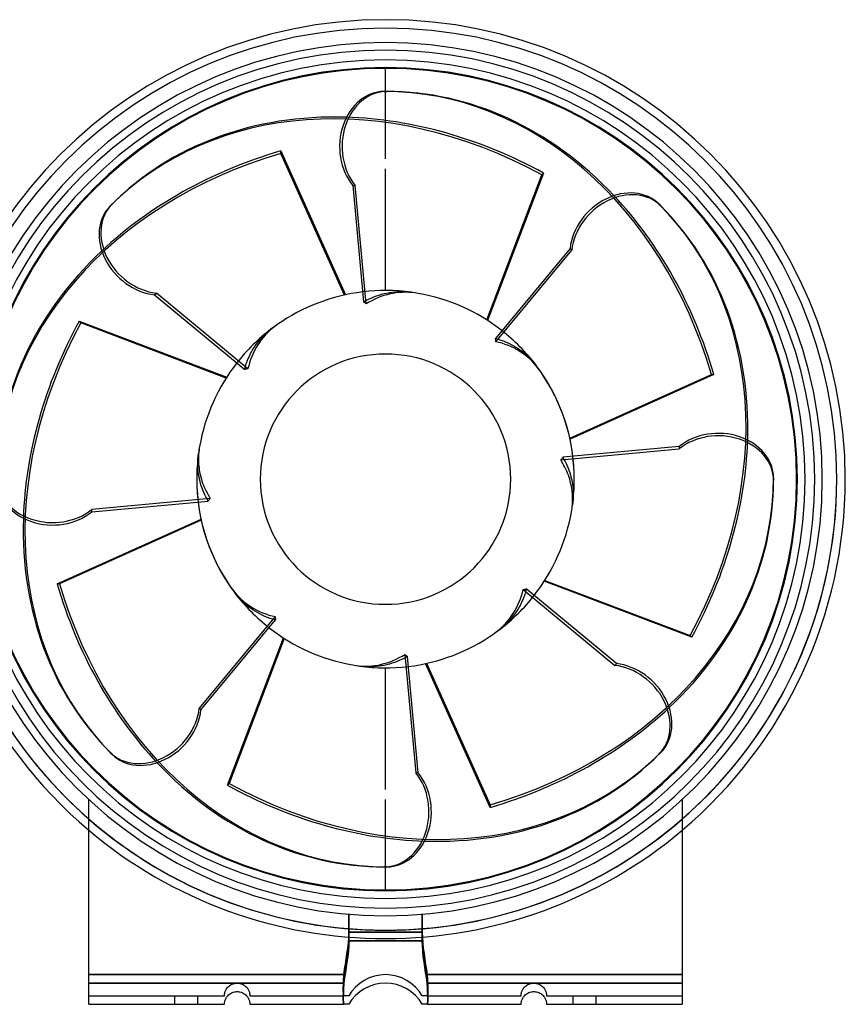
# Model space of a CAD drawing. Header units: millimetres. Extents: x -184 to 108, y -124 to 108.
# Tile 2 of 2: x -86 to 108, y -124 to 108. Entities that reach past the tile are written whole.
import ezdxf

# ---------------------------------------------------------------- set-up
doc = ezdxf.new("R2010")
doc.units = ezdxf.units.MM
doc.layers.add('HIDDEN', color=7, linetype='Continuous')
doc.layers.add('THICK', color=7, linetype='Continuous')

msp = doc.modelspace()

# ---------------------------------------------------------------- linework, layer by layer
at = {"layer": 'HIDDEN'}
for p, q in [((0, 75.65), (0, 91.56)), ((0, 75.66), (0, 91.56)), ((-24.73, 77.5), (-9.45, 43.54)), ((-24.73, 76.91), (-24.73, 77.5)), ((-9.69, 43.48), (-24.73, 76.91)), ((0, 44.55), (0, 73.25)), ((0, 44.55), (0, 73.25)), ((37.31, 72.29), (24.1, 37.47)), ((36.9, 71.87), (37.31, 72.29)), ((23.89, 37.6), (36.9, 71.87)), ((1.52, 44.16), (2.15, 44.23)), ((2.15, 44.23), (2.79, 44.28)), ((2.79, 44.28), (3.44, 44.3)), ((3.44, 44.3), (4.09, 44.3)), ((4.09, 44.3), (4.74, 44.27)), ((4.74, 44.27), (5.39, 44.22)), ((5.39, 44.22), (6.03, 44.14)), ((-5.16, 41.84), (-4.59, 42.16)), ((-4.59, 42.16), (-4, 42.47)), ((-4, 42.47), (-3.4, 42.76)), ((-3.4, 42.76), (-2.78, 43.02)), ((-2.78, 43.02), (-2.16, 43.27)), ((-2.16, 43.27), (-1.53, 43.48)), ((-1.53, 43.48), (-0.91, 43.67)), ((-0.91, 43.67), (-0.29, 43.83)), ((-0.29, 43.83), (0.31, 43.96)), ((0.31, 43.96), (0.91, 44.07)), ((0.91, 44.07), (1.52, 44.16)), ((-72.29, 37.31), (-37.47, 24.1)), ((-71.87, 36.9), (-72.29, 37.31)), ((-37.6, 23.89), (-71.87, 36.9)), ((-27.95, 34.66), (-27.45, 35.08)), ((-27.45, 35.08), (-26.95, 35.48)), ((-30.15, 32.3), (-29.76, 32.8)), ((-29.76, 32.8), (-29.33, 33.28)), ((-29.33, 33.28), (-28.89, 33.76)), ((-28.89, 33.76), (-28.43, 34.21)), ((-28.43, 34.21), (-27.95, 34.66)), ((25.93, 33.23), (26.57, 33.06)), ((26.57, 33.06), (27.2, 32.86)), ((27.2, 32.86), (27.83, 32.64)), ((27.83, 32.64), (28.46, 32.39)), ((-31.83, 29.66), (-31.52, 30.23)), ((-31.52, 30.23), (-31.2, 30.78)), ((-31.2, 30.78), (-30.87, 31.31)), ((-30.87, 31.31), (-30.52, 31.81)), ((-30.52, 31.81), (-30.15, 32.3)), ((28.46, 32.39), (29.07, 32.12)), ((29.07, 32.12), (29.66, 31.83)), ((29.66, 31.83), (30.23, 31.52)), ((30.23, 31.52), (30.78, 31.2)), ((30.78, 31.2), (31.31, 30.87)), ((31.31, 30.87), (31.81, 30.52)), ((31.81, 30.52), (32.3, 30.15)), ((-32.64, 27.83), (-32.39, 28.46)), ((-32.39, 28.46), (-32.12, 29.07)), ((-32.12, 29.07), (-31.83, 29.66)), ((32.3, 30.15), (32.8, 29.76)), ((32.8, 29.76), (33.28, 29.33)), ((33.28, 29.33), (33.76, 28.89)), ((33.76, 28.89), (34.21, 28.43)), ((34.21, 28.43), (34.66, 27.95)), ((34.66, 27.95), (35.08, 27.45)), ((-33.23, 25.93), (-33.06, 26.57)), ((-33.06, 26.57), (-32.86, 27.2)), ((-32.86, 27.2), (-32.64, 27.83)), ((35.08, 27.45), (35.48, 26.95)), ((43.48, 9.69), (76.91, 24.73)), ((77.5, 24.73), (43.54, 9.45)), ((76.91, 24.73), (77.5, 24.73)), ((-44.29, 4.19), (-44.26, 4.81)), ((-44.26, 4.81), (-44.21, 5.42)), ((-44.21, 5.42), (-44.14, 6.03)), ((41.84, 5.16), (42.11, 4.68)), ((42.11, 4.68), (42.38, 4.18)), ((-44.3, 3.57), (-44.29, 4.19)), ((-44.28, 2.95), (-44.3, 3.57)), ((-44.25, 2.33), (-44.28, 2.95)), ((-44.19, 1.73), (-44.25, 2.33)), ((42.38, 4.18), (42.63, 3.67)), ((42.63, 3.67), (42.87, 3.16)), ((42.87, 3.16), (43.09, 2.63)), ((43.09, 2.63), (43.29, 2.1)), ((-44.11, 1.14), (-44.19, 1.73)), ((-44.01, 0.57), (-44.11, 1.14)), ((-43.9, 0), (-44.01, 0.57)), ((43.29, 2.1), (43.47, 1.57)), ((43.47, 1.57), (43.63, 1.04)), ((43.63, 1.04), (43.77, 0.52)), ((43.77, 0.52), (43.9, 0)), ((43.9, 0), (44.01, -0.57)), ((-43.77, -0.52), (-43.9, 0)), ((-43.63, -1.04), (-43.77, -0.52)), ((-43.47, -1.57), (-43.63, -1.04)), ((-43.29, -2.1), (-43.47, -1.57)), ((-43.09, -2.63), (-43.29, -2.1)), ((44.01, -0.57), (44.11, -1.14)), ((44.11, -1.14), (44.19, -1.73)), ((44.19, -1.73), (44.25, -2.33)), ((-42.87, -3.16), (-43.09, -2.63)), ((-42.63, -3.67), (-42.87, -3.16)), ((-42.38, -4.18), (-42.63, -3.67)), ((-42.11, -4.68), (-42.38, -4.18)), ((44.25, -2.33), (44.28, -2.95)), ((44.29, -4.19), (44.26, -4.81)), ((44.28, -2.95), (44.3, -3.57)), ((44.3, -3.57), (44.29, -4.19)), ((-41.84, -5.16), (-42.11, -4.68)), ((44.21, -5.42), (44.14, -6.03)), ((44.26, -4.81), (44.21, -5.42)), ((-77.5, -24.73), (-43.54, -9.45)), ((-43.48, -9.69), (-76.91, -24.73)), ((-76.91, -24.73), (-77.5, -24.73)), ((72.29, -37.31), (37.47, -24.1)), ((37.6, -23.89), (71.87, -36.9)), ((-35.08, -27.45), (-35.48, -26.95)), ((-34.66, -27.95), (-35.08, -27.45)), ((32.64, -27.83), (32.39, -28.46)), ((32.86, -27.2), (32.64, -27.83)), ((33.06, -26.57), (32.86, -27.2)), ((33.23, -25.93), (33.06, -26.57)), ((-34.21, -28.43), (-34.66, -27.95)), ((-33.76, -28.89), (-34.21, -28.43)), ((-33.28, -29.33), (-33.76, -28.89)), ((-32.8, -29.76), (-33.28, -29.33)), ((-32.3, -30.15), (-32.8, -29.76)), ((-31.81, -30.52), (-32.3, -30.15)), ((31.83, -29.66), (31.52, -30.23)), ((32.12, -29.07), (31.83, -29.66)), ((32.39, -28.46), (32.12, -29.07)), ((-31.31, -30.87), (-31.81, -30.52)), ((-30.78, -31.2), (-31.31, -30.87)), ((-30.23, -31.52), (-30.78, -31.2)), ((-29.66, -31.83), (-30.23, -31.52)), ((-29.07, -32.12), (-29.66, -31.83)), ((-28.46, -32.39), (-29.07, -32.12)), ((-27.83, -32.64), (-28.46, -32.39)), ((30.15, -32.3), (29.76, -32.8)), ((30.52, -31.81), (30.15, -32.3)), ((30.87, -31.31), (30.52, -31.81)), ((31.2, -30.78), (30.87, -31.31)), ((31.52, -30.23), (31.2, -30.78)), ((-27.2, -32.86), (-27.83, -32.64)), ((-26.57, -33.06), (-27.2, -32.86)), ((-25.93, -33.23), (-26.57, -33.06)), ((27.95, -34.66), (27.45, -35.08)), ((28.43, -34.21), (27.95, -34.66)), ((28.89, -33.76), (28.43, -34.21)), ((29.33, -33.28), (28.89, -33.76)), ((29.76, -32.8), (29.33, -33.28)), ((27.45, -35.08), (26.95, -35.48)), ((71.87, -36.9), (72.29, -37.31)), ((-37.31, -72.29), (-24.1, -37.47)), ((-23.89, -37.6), (-36.9, -71.87)), ((5.16, -41.84), (4.59, -42.16)), ((-5.39, -44.22), (-6.03, -44.14)), ((-1.52, -44.16), (-2.15, -44.23)), ((-0.91, -44.07), (-1.52, -44.16)), ((-0.31, -43.96), (-0.91, -44.07)), ((0.29, -43.83), (-0.31, -43.96)), ((0.91, -43.67), (0.29, -43.83)), ((1.53, -43.48), (0.91, -43.67)), ((2.16, -43.27), (1.53, -43.48)), ((2.78, -43.02), (2.16, -43.27)), ((3.4, -42.76), (2.78, -43.02)), ((4, -42.47), (3.4, -42.76)), ((4.59, -42.16), (4, -42.47)), ((24.73, -77.5), (9.45, -43.54)), ((9.69, -43.48), (24.73, -76.91)), ((-4.74, -44.27), (-5.39, -44.22)), ((-4.09, -44.3), (-4.74, -44.27)), ((-3.44, -44.3), (-4.09, -44.3)), ((-2.79, -44.28), (-3.44, -44.3)), ((-2.15, -44.23), (-2.79, -44.28)), ((0, -73.25), (0, -44.55)), ((0, -73.25), (0, -44.55)), ((-36.9, -71.87), (-37.31, -72.29)), ((-70, -75.66), (-70, -75.66)), ((-70, -75.66), (-70, -75.66)), ((0, -91.56), (0, -75.65)), ((0, -91.56), (0, -75.66)), ((70, -75.66), (70, -75.66)), ((70, -75.66), (70, -75.66)), ((24.73, -76.91), (24.73, -77.5)), ((-8.66, -102.71), (-8.66, -109)), ((-8.66, -102.71), (-8.66, -107)), ((-8.66, -107), (-8.66, -102.71)), ((8.66, -102.71), (8.66, -107)), ((8.66, -107), (8.66, -102.71)), ((8.66, -109), (8.66, -102.71)), ((-8.69, -108.21), (-8.77, -109.47)), ((-8.77, -109.47), (-8.69, -108.21)), ((-8.66, -107), (-8.69, -108.21)), ((-8.69, -108.21), (-8.66, -107)), ((-8.66, -109), (-8.69, -110.21)), ((-8.66, -107), (0, -107)), ((0, -107), (-8.66, -107)), ((-8.66, -109), (0, -109)), ((8.66, -107), (0, -107)), ((0, -107), (8.66, -107)), ((0, -109), (8.66, -109)), ((8.66, -107), (8.69, -108.21)), ((8.69, -108.21), (8.66, -107)), ((8.69, -110.21), (8.66, -109)), ((8.69, -108.21), (8.77, -109.47)), ((8.77, -109.47), (8.69, -108.21)), ((-8.91, -110.76), (-9.09, -112.04)), ((-9.09, -112.04), (-8.91, -110.76)), ((-8.77, -109.47), (-8.91, -110.76)), ((-8.91, -110.76), (-8.77, -109.47)), ((-8.77, -111.47), (-8.91, -112.76)), ((-8.69, -110.21), (-8.77, -111.47)), ((8.77, -111.47), (8.69, -110.21)), ((8.77, -109.47), (8.91, -110.75)), ((8.91, -110.76), (8.77, -109.47)), ((8.91, -112.76), (8.77, -111.47)), ((8.91, -110.75), (9.09, -112.04)), ((9.09, -112.04), (8.91, -110.76)), ((-9.28, -113.29), (-9.46, -114.49)), ((-9.46, -114.49), (-9.28, -113.29)), ((-9.09, -112.04), (-9.28, -113.29)), ((-9.28, -113.29), (-9.09, -112.04)), ((-8.91, -112.76), (-9.09, -114.04)), ((9.09, -114.04), (8.91, -112.76)), ((9.09, -112.04), (9.28, -113.32)), ((9.28, -113.29), (9.09, -112.04)), ((9.46, -114.49), (9.28, -113.29)), ((9.28, -113.32), (9.47, -114.57)), ((-9.64, -115.72), (-9.8, -117)), ((-9.8, -117), (-9.64, -115.72)), ((-9.46, -114.49), (-9.64, -115.72)), ((-9.64, -115.72), (-9.46, -114.49)), ((-9.28, -115.29), (-9.46, -116.49)), ((-9.09, -114.04), (-9.28, -115.29)), ((9.28, -115.29), (9.09, -114.04)), ((9.46, -116.49), (9.28, -115.29)), ((9.64, -115.72), (9.46, -114.49)), ((9.47, -114.57), (9.65, -115.77)), ((9.8, -117), (9.64, -115.72)), ((9.65, -115.77), (9.8, -117)), ((-9.8, -117), (-70, -117)), ((-70, -117), (-9.8, -117)), ((-9.92, -118.54), (-9.93, -118.75)), ((-9.93, -118.76), (-9.92, -118.54)), ((-9.91, -118.33), (-9.92, -118.54)), ((-9.92, -118.54), (-9.91, -118.33)), ((-9.9, -118.11), (-9.91, -118.33)), ((-9.91, -118.33), (-9.9, -118.11)), ((-9.88, -117.89), (-9.9, -118.11)), ((-9.9, -118.11), (-9.88, -117.89)), ((-9.87, -117.67), (-9.88, -117.89)), ((-9.88, -117.89), (-9.87, -117.67)), ((-9.85, -117.45), (-9.87, -117.67)), ((-9.87, -117.67), (-9.85, -117.45)), ((-9.83, -117.22), (-9.85, -117.45)), ((-9.85, -117.45), (-9.83, -117.22)), ((-9.8, -117), (-9.83, -117.22)), ((-9.83, -117.22), (-9.8, -117)), ((-9.64, -117.72), (-9.8, -119)), ((-9.46, -116.49), (-9.64, -117.72)), ((9.64, -117.72), (9.46, -116.49)), ((9.8, -119), (9.64, -117.72)), ((9.8, -117), (9.83, -117.22)), ((9.8, -117), (70, -117)), ((70, -117), (9.8, -117)), ((9.83, -117.22), (9.8, -117)), ((9.83, -117.22), (9.85, -117.45)), ((9.85, -117.45), (9.83, -117.22)), ((9.85, -117.45), (9.87, -117.67)), ((9.87, -117.67), (9.85, -117.45)), ((9.87, -117.67), (9.88, -117.89)), ((9.88, -117.89), (9.87, -117.67)), ((9.88, -117.89), (9.9, -118.11)), ((9.9, -118.11), (9.88, -117.89)), ((9.9, -118.11), (9.91, -118.33)), ((9.91, -118.33), (9.9, -118.11)), ((9.91, -118.33), (9.92, -118.54)), ((9.92, -118.54), (9.91, -118.33)), ((9.92, -118.54), (9.93, -118.75)), ((9.93, -118.76), (9.92, -118.54)), ((-9.8, -119), (-70, -119)), ((-37.83, -121), (-37.77, -120.84)), ((-37.77, -120.84), (-37.69, -120.68)), ((-37.69, -120.68), (-37.6, -120.51)), ((-37.6, -120.51), (-37.49, -120.32)), ((-37.49, -120.32), (-37.35, -120.14)), ((-37.35, -120.14), (-37.2, -119.96)), ((-37.2, -119.96), (-37.03, -119.79)), ((-37.03, -119.79), (-36.84, -119.63)), ((-36.84, -119.63), (-36.64, -119.49)), ((-36.64, -119.49), (-36.41, -119.35)), ((-36.41, -119.35), (-36.17, -119.24)), ((-36.17, -119.24), (-35.92, -119.14)), ((-35.92, -119.14), (-35.66, -119.07)), ((-35.66, -119.07), (-35.39, -119.03)), ((-35.39, -119.03), (-35.13, -119)), ((-35.13, -119), (-34.87, -119)), ((-34.87, -119), (-34.61, -119.03)), ((-34.61, -119.03), (-34.34, -119.07)), ((-34.34, -119.07), (-34.08, -119.14)), ((-34.08, -119.14), (-33.83, -119.24)), ((-33.83, -119.24), (-33.59, -119.35)), ((-33.59, -119.35), (-33.36, -119.49)), ((-33.36, -119.49), (-33.16, -119.63)), ((-33.16, -119.63), (-32.97, -119.79)), ((-32.97, -119.79), (-32.8, -119.96)), ((-32.8, -119.96), (-32.65, -120.14)), ((-32.65, -120.14), (-32.51, -120.32)), ((-32.51, -120.32), (-32.4, -120.51)), ((-32.4, -120.51), (-32.31, -120.68)), ((-32.31, -120.68), (-32.23, -120.84)), ((-32.23, -120.84), (-32.17, -121)), ((-9.95, -119.56), (-9.96, -119.75)), ((-9.96, -119.76), (-9.95, -119.57)), ((-9.96, -119.75), (-9.96, -119.94)), ((-9.96, -119.94), (-9.96, -119.76)), ((-9.96, -119.94), (-9.96, -120.11)), ((-9.96, -120.12), (-9.96, -119.94)), ((-9.96, -120.11), (-9.96, -120.29)), ((-9.96, -120.29), (-9.96, -120.12)), ((-9.96, -120.29), (-9.96, -120.45)), ((-9.96, -120.46), (-9.96, -120.29)), ((-9.96, -120.45), (-9.96, -120.61)), ((-9.96, -120.62), (-9.96, -120.46)), ((-9.96, -120.61), (-9.96, -120.76)), ((-9.96, -120.77), (-9.96, -120.62)), ((-9.96, -120.76), (-9.96, -120.91)), ((-9.96, -120.91), (-9.96, -120.77)), ((-9.94, -119.17), (-9.95, -119.37)), ((-9.95, -119.37), (-9.94, -119.17)), ((-9.95, -119.37), (-9.95, -119.56)), ((-9.95, -119.57), (-9.95, -119.37)), ((-9.93, -118.75), (-9.94, -118.96)), ((-9.94, -118.97), (-9.93, -118.76)), ((-9.94, -118.96), (-9.94, -119.17)), ((-9.94, -119.17), (-9.94, -118.97)), ((-9.93, -120.75), (-9.94, -120.96)), ((-9.92, -120.54), (-9.93, -120.75)), ((-9.91, -120.33), (-9.92, -120.54)), ((-9.9, -120.11), (-9.91, -120.33)), ((-9.88, -119.89), (-9.9, -120.11)), ((-9.87, -119.67), (-9.88, -119.89)), ((-9.85, -119.45), (-9.87, -119.67)), ((-9.83, -119.22), (-9.85, -119.45)), ((-9.8, -119), (-9.83, -119.22)), ((9.83, -119.22), (9.8, -119)), ((70, -119), (9.8, -119)), ((9.85, -119.45), (9.83, -119.22)), ((9.87, -119.67), (9.85, -119.45)), ((9.88, -119.89), (9.87, -119.67)), ((9.9, -120.11), (9.88, -119.89)), ((9.91, -120.33), (9.9, -120.11)), ((9.92, -120.54), (9.91, -120.33)), ((9.93, -120.76), (9.92, -120.54)), ((9.93, -118.75), (9.94, -118.96)), ((9.94, -118.97), (9.93, -118.76)), ((9.94, -120.97), (9.93, -120.76)), ((9.94, -118.96), (9.94, -119.17)), ((9.94, -119.17), (9.94, -118.97)), ((9.94, -119.17), (9.95, -119.37)), ((9.95, -119.37), (9.94, -119.17)), ((9.95, -119.37), (9.95, -119.56)), ((9.95, -119.57), (9.95, -119.37)), ((9.95, -119.56), (9.96, -119.75)), ((9.96, -119.76), (9.95, -119.57)), ((9.96, -119.75), (9.96, -119.94)), ((9.96, -119.94), (9.96, -119.76)), ((9.96, -119.94), (9.96, -120.11)), ((9.96, -120.12), (9.96, -119.94)), ((9.96, -120.11), (9.96, -120.29)), ((9.96, -120.29), (9.96, -120.12)), ((9.96, -120.29), (9.96, -120.45)), ((9.96, -120.46), (9.96, -120.29)), ((9.96, -120.45), (9.96, -120.61)), ((9.96, -120.62), (9.96, -120.46)), ((9.96, -120.61), (9.96, -120.76)), ((9.96, -120.77), (9.96, -120.62)), ((9.96, -120.76), (9.96, -120.91)), ((9.96, -120.91), (9.96, -120.77)), ((32.17, -121), (32.23, -120.84)), ((32.23, -120.84), (32.31, -120.68)), ((32.31, -120.68), (32.4, -120.51)), ((32.4, -120.51), (32.51, -120.32)), ((32.51, -120.32), (32.65, -120.14)), ((32.65, -120.14), (32.8, -119.96)), ((32.8, -119.96), (32.97, -119.79)), ((32.97, -119.79), (33.16, -119.63)), ((33.16, -119.63), (33.36, -119.49)), ((33.36, -119.49), (33.59, -119.35)), ((33.59, -119.35), (33.83, -119.24)), ((33.83, -119.24), (34.08, -119.14)), ((34.08, -119.14), (34.34, -119.07)), ((34.34, -119.07), (34.61, -119.03)), ((34.61, -119.03), (34.87, -119)), ((34.87, -119), (35.13, -119)), ((35.13, -119), (35.39, -119.03)), ((35.39, -119.03), (35.65, -119.07)), ((35.65, -119.07), (35.91, -119.14)), ((35.91, -119.14), (36.16, -119.23)), ((36.16, -119.23), (36.4, -119.35)), ((36.4, -119.35), (36.63, -119.48)), ((36.63, -119.48), (36.83, -119.63)), ((36.83, -119.63), (37.02, -119.78)), ((37.02, -119.78), (37.19, -119.95)), ((37.19, -119.95), (37.34, -120.12)), ((37.34, -120.12), (37.48, -120.31)), ((37.48, -120.31), (37.6, -120.5)), ((37.6, -120.5), (37.69, -120.67)), ((37.69, -120.67), (37.77, -120.84)), ((37.77, -120.84), (37.83, -121)), ((-70, -122), (-70, -122)), ((-70, -122), (-38, -122)), ((-49.75, -124), (-49.75, -122)), ((-49.75, -124), (-49.75, -122)), ((-44.25, -124), (-44.25, -122)), ((-44.25, -124), (-44.25, -122)), ((-38, -121.89), (-37.99, -121.82)), ((-38, -121.94), (-38, -121.89)), ((-38, -121.97), (-38, -121.94)), ((-38, -121.99), (-38, -121.97)), ((-38, -122), (-38, -121.99)), ((-38, -122), (-38, -122)), ((-37.99, -121.74), (-37.98, -121.65)), ((-37.99, -121.82), (-37.99, -121.74)), ((-37.98, -121.65), (-37.97, -121.54)), ((-37.97, -121.54), (-37.94, -121.43)), ((-37.94, -121.43), (-37.92, -121.29)), ((-37.92, -121.29), (-37.88, -121.15)), ((-37.88, -121.15), (-37.83, -121)), ((-32.17, -121), (-32.12, -121.15)), ((-32.12, -121.15), (-32.08, -121.29)), ((-32.08, -121.29), (-32.06, -121.43)), ((-32.06, -121.43), (-32.03, -121.54)), ((-32.03, -121.54), (-32.02, -121.65)), ((-32.02, -121.65), (-32.01, -121.74)), ((-32.01, -121.74), (-32.01, -121.82)), ((-32.01, -121.82), (-32, -121.89)), ((-32, -121.89), (-32, -121.94)), ((-32, -121.94), (-32, -121.97)), ((-32, -121.97), (-32, -121.99)), ((-32, -121.99), (-32, -122)), ((-32, -122), (-9.8, -122)), ((-32, -122), (-32, -122)), ((-9.96, -120.91), (-9.96, -121.04)), ((-9.96, -121.05), (-9.96, -120.91)), ((-9.96, -121.04), (-9.96, -121.17)), ((-9.96, -121.17), (-9.96, -121.05)), ((-9.96, -121.17), (-9.95, -121.29)), ((-9.95, -121.29), (-9.96, -121.17)), ((-9.95, -121.56), (-9.96, -121.75)), ((-9.96, -121.75), (-9.96, -121.94)), ((-9.96, -121.94), (-9.96, -122.11)), ((-9.96, -122.11), (-9.96, -122.29)), ((-9.96, -122.29), (-9.96, -122.45)), ((-9.96, -122.45), (-9.96, -122.61)), ((-9.96, -122.61), (-9.96, -122.76)), ((-9.96, -122.76), (-9.96, -122.91)), ((-9.96, -122.91), (-9.96, -123.04)), ((-9.96, -123.04), (-9.96, -123.17)), ((-9.96, -123.17), (-9.95, -123.29)), ((-9.94, -121.17), (-9.95, -121.37)), ((-9.95, -121.29), (-9.95, -121.4)), ((-9.95, -121.4), (-9.95, -121.29)), ((-9.95, -121.37), (-9.95, -121.56)), ((-9.95, -121.4), (-9.94, -121.5)), ((-9.94, -121.51), (-9.95, -121.4)), ((-9.94, -120.96), (-9.94, -121.17)), ((-9.94, -121.5), (-9.94, -121.6)), ((-9.94, -121.6), (-9.94, -121.51)), ((-9.94, -121.6), (-9.93, -121.68)), ((-9.93, -121.68), (-9.94, -121.6)), ((-9.93, -121.68), (-9.92, -121.76)), ((-9.92, -121.76), (-9.93, -121.68)), ((-9.92, -121.76), (-9.91, -121.82)), ((-9.91, -121.82), (-9.92, -121.76)), ((-9.91, -121.82), (-9.9, -121.87)), ((-9.9, -121.88), (-9.91, -121.82)), ((-9.9, -121.87), (-9.88, -121.92)), ((-9.88, -121.92), (-9.9, -121.88)), ((-9.88, -121.92), (-9.87, -121.95)), ((-9.87, -121.96), (-9.88, -121.92)), ((-9.87, -121.95), (-9.85, -121.98)), ((-9.85, -121.98), (-9.87, -121.96)), ((-9.85, -121.98), (-9.83, -121.99)), ((-9.83, -121.99), (-9.85, -121.98)), ((-9.83, -121.99), (-9.8, -122)), ((-9.8, -122), (-9.83, -121.99)), ((-9.64, -122), (-9.8, -122)), ((-9.46, -122), (-9.64, -122)), ((-9.28, -122), (-9.46, -122)), ((-9.09, -122), (-9.28, -122)), ((-8.91, -122), (-9.09, -122)), ((-8.77, -122), (-8.91, -122)), ((-8.69, -122), (-8.77, -122)), ((-8.66, -122), (-8.69, -122)), ((-8.66, -122), (-8.66, -122)), ((8.69, -122), (8.66, -122)), ((8.66, -122), (8.66, -122)), ((8.77, -122), (8.69, -122)), ((8.91, -122), (8.77, -122)), ((9.09, -122), (8.91, -122)), ((9.28, -122), (9.09, -122)), ((9.46, -122), (9.28, -122)), ((9.64, -122), (9.46, -122)), ((9.8, -122), (9.64, -122)), ((9.83, -121.99), (9.8, -122)), ((9.8, -122), (9.83, -121.99)), ((9.8, -122), (32, -122)), ((9.85, -121.98), (9.83, -121.99)), ((9.83, -121.99), (9.85, -121.98)), ((9.87, -121.95), (9.85, -121.98)), ((9.85, -121.98), (9.87, -121.96)), ((9.88, -121.92), (9.87, -121.95)), ((9.87, -121.96), (9.88, -121.92)), ((9.9, -121.87), (9.88, -121.92)), ((9.88, -121.92), (9.9, -121.88)), ((9.91, -121.82), (9.9, -121.87)), ((9.9, -121.88), (9.91, -121.82)), ((9.92, -121.76), (9.91, -121.82)), ((9.91, -121.82), (9.92, -121.76)), ((9.93, -121.68), (9.92, -121.76)), ((9.92, -121.76), (9.93, -121.68)), ((9.94, -121.6), (9.93, -121.68)), ((9.93, -121.68), (9.94, -121.6)), ((9.94, -121.17), (9.94, -120.97)), ((9.95, -121.37), (9.94, -121.17)), ((9.95, -121.4), (9.94, -121.5)), ((9.94, -121.51), (9.95, -121.4)), ((9.94, -121.5), (9.94, -121.6)), ((9.94, -121.6), (9.94, -121.51)), ((9.96, -121.17), (9.95, -121.29)), ((9.95, -121.29), (9.96, -121.17)), ((9.95, -121.29), (9.95, -121.4)), ((9.95, -121.4), (9.95, -121.29)), ((9.95, -121.57), (9.95, -121.37)), ((9.96, -121.76), (9.95, -121.57)), ((9.95, -123.29), (9.96, -123.17)), ((9.96, -120.91), (9.96, -121.04)), ((9.96, -121.05), (9.96, -120.91)), ((9.96, -121.04), (9.96, -121.17)), ((9.96, -121.17), (9.96, -121.05)), ((9.96, -121.94), (9.96, -121.76)), ((9.96, -122.12), (9.96, -121.94)), ((9.96, -122.29), (9.96, -122.12)), ((9.96, -122.46), (9.96, -122.29)), ((9.96, -122.62), (9.96, -122.46)), ((9.96, -122.77), (9.96, -122.62)), ((9.96, -122.91), (9.96, -122.77)), ((9.96, -123.05), (9.96, -122.91)), ((9.96, -123.17), (9.96, -123.05)), ((32, -121.89), (32.01, -121.82)), ((32, -121.94), (32, -121.89)), ((32, -121.97), (32, -121.94)), ((32, -121.99), (32, -121.97)), ((32, -122), (32, -121.99)), ((32, -122), (32, -122)), ((32.01, -121.74), (32.02, -121.65)), ((32.01, -121.82), (32.01, -121.74)), ((32.02, -121.65), (32.03, -121.54)), ((32.03, -121.54), (32.06, -121.43)), ((32.06, -121.43), (32.08, -121.29)), ((32.08, -121.29), (32.12, -121.15)), ((32.12, -121.15), (32.17, -121)), ((37.83, -121), (37.88, -121.15)), ((37.88, -121.15), (37.91, -121.29)), ((37.91, -121.29), (37.94, -121.42)), ((37.94, -121.42), (37.96, -121.54)), ((37.96, -121.54), (37.98, -121.65)), ((37.98, -121.65), (37.99, -121.74)), ((37.99, -121.74), (37.99, -121.82)), ((37.99, -121.82), (38, -121.89)), ((38, -121.89), (38, -121.94)), ((38, -121.94), (38, -121.97)), ((38, -121.97), (38, -121.99)), ((38, -121.99), (38, -122)), ((38, -122), (70, -122)), ((38, -122), (38, -122)), ((44.25, -124), (44.25, -122)), ((44.25, -124), (44.25, -122)), ((49.75, -124), (49.75, -122)), ((49.75, -124), (49.75, -122)), ((70, -122), (70, -122)), ((-70, -124), (-70, -124)), ((-38, -124), (-38, -124)), ((-32, -124), (-32, -124)), ((-9.95, -123.29), (-9.95, -123.4)), ((-9.95, -123.4), (-9.94, -123.5)), ((-9.94, -123.5), (-9.94, -123.6)), ((-9.94, -123.6), (-9.93, -123.68)), ((-9.93, -123.68), (-9.92, -123.76)), ((-9.92, -123.76), (-9.91, -123.82)), ((-9.91, -123.82), (-9.9, -123.87)), ((-9.9, -123.87), (-9.88, -123.92)), ((-9.88, -123.92), (-9.87, -123.95)), ((-9.87, -123.95), (-9.85, -123.98)), ((-9.85, -123.98), (-9.83, -123.99)), ((-9.83, -123.99), (-9.8, -124)), ((-8.66, -124), (-8.66, -124)), ((8.66, -124), (8.66, -124)), ((9.8, -124), (9.83, -123.99)), ((9.83, -123.99), (9.85, -123.98)), ((9.85, -123.98), (9.87, -123.96)), ((9.87, -123.96), (9.88, -123.92)), ((9.88, -123.92), (9.9, -123.88)), ((9.9, -123.88), (9.91, -123.82)), ((9.91, -123.82), (9.92, -123.76)), ((9.92, -123.76), (9.93, -123.68)), ((9.93, -123.68), (9.94, -123.6)), ((9.94, -123.51), (9.95, -123.4)), ((9.94, -123.6), (9.94, -123.51)), ((9.95, -123.4), (9.95, -123.29)), ((32, -124), (32, -124)), ((38, -124), (38, -124)), ((70, -124), (70, -124))]:
    msp.add_line(p, q, dxfattribs=at)
for centre, radius, start, end in [((0, 0), 106.5, 0, 180), ((0, 0), 106.5, 0, 180), ((0, 0), 106.5, 0, 180), ((0, 0), 101.28, 0, 180), ((0, 0), 97.2, 0, 180), ((0, 0), 44.55, 82.2193, 96.9425), ((0, 0), 44.55, 127.2193, 141.9425), ((0, 0), 44.55, 37.2193, 51.9425), ((0, 0), 44.55, 172.2193, 180), ((0, 0), 44.55, 0, 6.9425), ((0, 0), 106.5, 180, 270), ((0, 0), 106.5, 180, 270), ((0, 0), 101.28, 180, 270), ((0, 0), 97.2, 180, 270), ((0, 0), 44.55, 180, 186.9425), ((0, 0), 106.5, 270, 0), ((0, 0), 106.5, 270, 0), ((0, 0), 106.5, 270, 0), ((0, 0), 106.5, 180, 270), ((0, 0), 97.2, 270, 0), ((0, 0), 101.28, 270, 0), ((0, 0), 44.55, 352.2193, 0), ((0, 0), 44.55, 217.2193, 231.9425), ((0, 0), 44.55, 307.2193, 321.9425), ((0, 0), 44.55, 262.2193, 276.9425), ((0, 0), 106.5, 228.9075, 270), ((0, 0), 106.5, 270, 311.0926), ((0, 0), 108.5, 229.8222, 270), ((0, 0), 108.5, 270, 310.1778), ((0, -127), 10, 90, 150), ((0, -127), 10, 30, 90)]:
    msp.add_arc(centre, radius, start, end, dxfattribs=at)
for centre, major_axis, ratio, start_param, end_param in [((6.86, -7.28), (71.81, -71.81), 0.809017, 1.919862, 3.141593), ((-0.29, -10), (0, -101.56), 0.809017, 1.919862, 3.141593), ((7.28, -6.86), (-71.81, 71.81), 0.809017, -1.22173, -0.711069), ((10, -0.29), (101.56, 0), 0.809017, 1.919862, 3.141593), ((10, 0.29), (-101.56, 0), 0.809017, -1.22173, -0.711069), ((0, 75.65), (0.00054, -0.00218), 0.386472, 1.000764, 2.57156), ((0, 75.65), (0.00054, -0.00218), 0.386472, -2.124206, -0.570033), ((0, 75.65), (0.00054, -0.00218), 0.386472, 3.046141, 4.158979), ((0, 75.65), (0.00054, -0.00218), 0.386472, 2.57156, 3.046141), ((0, 75.65), (0.00054, -0.00218), 0.386472, -0.570033, 1.000764), ((0, 73.25), (0.00054, -0.00218), 0.386472, -0.570033, 1.000764), ((0, 73.25), (0.00054, -0.00218), 0.386472, 1.000764, 2.57156), ((0, 73.25), (0.00054, -0.00218), 0.386472, 3.046141, 4.159018), ((0, 73.25), (0.00054, -0.00218), 0.386472, -2.124167, -0.570033), ((0, 73.25), (0.00054, -0.00218), 0.386472, 2.57156, 3.046141), ((0.29, -10), (0, 101.56), 0.809017, -1.22173, -0.711069), ((-7.28, -6.86), (-71.81, -71.81), 0.809017, 1.919862, 3.141593), ((0, 0), (-44.55, 0), 1, -1.74525, -1.706595), ((6.86, 7.28), (-71.81, -71.81), 0.809017, -1.22173, -0.711069), ((7.28, 6.86), (71.81, 71.81), 0.809017, 1.919862, 3.141593), ((0, 0), (-31.5, -31.5), 1, -1.74525, -1.706595), ((0, 0), (-31.5, 31.5), 1, -2.356194, -1.706595), ((0, 0), (0, 44.55), 1, 1.396342, 1.434998), ((-6.86, -7.28), (71.81, 71.81), 0.809017, -1.22173, -0.711069), ((0, 0), (-31.5, 31.5), 1, 0.785398, 1.434998), ((-10, 0.29), (-101.56, 0), 0.809017, 1.919862, 3.141593), ((0, 0), (0, 44.55), 1, -1.74525, -1.706595), ((-0.29, 10), (0, -101.56), 0.809017, -1.22173, -0.711069), ((0.29, 10), (0, 101.56), 0.809017, 1.919862, 3.141593), ((0, 0), (-31.5, -31.5), 1, 1.396342, 1.434998), ((0, 0), (-44.55, 0), 1, 1.396342, 1.434998), ((-10, -0.29), (101.56, 0), 0.809017, -1.22173, -0.711069), ((-6.86, 7.28), (-71.81, 71.81), 0.809017, 1.919862, 3.141593), ((-7.28, 6.86), (71.81, -71.81), 0.809017, -1.22173, -0.711069), ((0, -73.25), (-0.00054, 0.00218), 0.386472, 3.046141, 4.159018), ((0, -73.25), (-0.00054, 0.00218), 0.386472, -2.124167, -0.570033), ((0, -73.25), (-0.00054, 0.00218), 0.386472, 2.57156, 3.046141), ((0, -73.25), (-0.00054, 0.00218), 0.386472, -0.570033, 1.000764), ((0, -73.25), (-0.00054, 0.00218), 0.386472, 1.000764, 2.57156), ((0, -75.65), (-0.00054, 0.00218), 0.386472, -2.124206, -0.570033), ((0, -75.65), (-0.00054, 0.00218), 0.386472, 1.000764, 2.57156), ((0, -75.65), (-0.00054, 0.00218), 0.386472, -0.570033, 1.000764), ((0, -75.65), (-0.00054, 0.00218), 0.386472, 3.046141, 4.158979), ((0, -75.65), (-0.00054, 0.00218), 0.386472, 2.57156, 3.046141)]:
    msp.add_ellipse(centre, major_axis=major_axis, ratio=ratio, start_param=start_param, end_param=end_param, dxfattribs=at)
at = {"layer": 'THICK'}
for p, q in [((0, 91.56), (0, 97)), ((0, 91.56), (0, 97)), ((-0.29, 91.56), (0.29, 91.56)), ((-7.74, 69.33), (-5.16, 41.84)), ((-7.74, 69.33), (-7.15, 69.33)), ((-4.53, 41.37), (-7.15, 69.33)), ((-64.95, 64.53), (-64.53, 64.95)), ((64.53, 64.95), (64.95, 64.53)), ((43.55, 54.5), (25.93, 33.23)), ((26.05, 32.46), (43.96, 54.08)), ((43.55, 54.5), (43.96, 54.08)), ((-54.5, 43.55), (-54.08, 43.96)), ((-54.5, 43.55), (-33.23, 25.93)), ((-32.46, 26.05), (-54.08, 43.96)), ((-3.23, 42.14), (-3.9, 41.76)), ((-2.53, 42.49), (-3.23, 42.14)), ((-1.82, 42.81), (-2.53, 42.49)), ((-1.09, 43.1), (-1.82, 42.81)), ((-0.36, 43.35), (-1.09, 43.1)), ((0.37, 43.56), (-0.36, 43.35)), ((1.08, 43.74), (0.37, 43.56)), ((1.78, 43.88), (1.08, 43.74)), ((2.49, 43.99), (1.78, 43.88)), ((3.23, 44.07), (2.49, 43.99)), ((3.99, 44.12), (3.23, 44.07)), ((4.75, 44.14), (3.99, 44.12)), ((5.51, 44.12), (4.75, 44.14)), ((6.27, 44.07), (5.51, 44.12)), ((7.01, 43.99), (6.27, 44.07)), ((7.73, 43.87), (7.01, 43.99)), ((-5.05, 41.76), (-5.16, 41.84)), ((-4.95, 41.69), (-5.05, 41.76)), ((-4.84, 41.61), (-4.95, 41.69)), ((-4.74, 41.53), (-4.84, 41.61)), ((-4.63, 41.45), (-4.74, 41.53)), ((-4.53, 41.37), (-4.63, 41.45)), ((-3.9, 41.76), (-4.53, 41.37)), ((-27.3, 35.1), (-27.85, 34.57)), ((-26.73, 35.59), (-27.3, 35.1)), ((-26.14, 36.06), (-26.73, 35.59)), ((-25.56, 36.49), (-26.14, 36.06)), ((-29.34, 32.87), (-29.77, 32.28)), ((-28.88, 33.45), (-29.34, 32.87)), ((-28.38, 34.02), (-28.88, 33.45)), ((-27.85, 34.57), (-28.38, 34.02)), ((25.96, 33.11), (25.93, 33.23)), ((25.98, 32.98), (25.96, 33.11)), ((26, 32.85), (25.98, 32.98)), ((26.02, 32.72), (26, 32.85)), ((26.04, 32.59), (26.02, 32.72)), ((26.05, 32.46), (26.04, 32.59)), ((-30.91, 30.4), (-31.25, 29.7)), ((-30.54, 31.06), (-30.91, 30.4)), ((-30.16, 31.69), (-30.54, 31.06)), ((-29.77, 32.28), (-30.16, 31.69)), ((26.78, 32.29), (26.05, 32.46)), ((27.51, 32.08), (26.78, 32.29)), ((28.25, 31.83), (27.51, 32.08)), ((28.99, 31.56), (28.25, 31.83)), ((29.7, 31.25), (28.99, 31.56)), ((30.4, 30.91), (29.7, 31.25)), ((31.06, 30.54), (30.4, 30.91)), ((31.69, 30.16), (31.06, 30.54)), ((-31.83, 28.25), (-32.08, 27.51)), ((-31.56, 28.99), (-31.83, 28.25)), ((-31.25, 29.7), (-31.56, 28.99)), ((32.28, 29.77), (31.69, 30.16)), ((32.87, 29.34), (32.28, 29.77)), ((33.45, 28.88), (32.87, 29.34)), ((34.02, 28.38), (33.45, 28.88)), ((34.57, 27.85), (34.02, 28.38)), ((-33.11, 25.96), (-33.23, 25.93)), ((-32.98, 25.98), (-33.11, 25.96)), ((-32.85, 26), (-32.98, 25.98)), ((-32.72, 26.02), (-32.85, 26)), ((-32.59, 26.04), (-32.72, 26.02)), ((-32.46, 26.05), (-32.59, 26.04)), ((-32.29, 26.78), (-32.46, 26.05)), ((-32.08, 27.51), (-32.29, 26.78)), ((35.1, 27.3), (34.57, 27.85)), ((35.59, 26.73), (35.1, 27.3)), ((36.06, 26.14), (35.59, 26.73)), ((36.49, 25.56), (36.06, 26.14)), ((-43.95, 7.29), (-44.01, 6.84)), ((-43.87, 7.73), (-43.95, 7.29)), ((41.37, 4.53), (69.33, 7.15)), ((69.33, 7.74), (41.84, 5.16)), ((69.33, 7.74), (69.33, 7.15)), ((-44.12, 5.44), (-44.14, 4.97)), ((-44.14, 4.97), (-44.14, 4.5)), ((-44.1, 5.91), (-44.12, 5.44)), ((-44.06, 6.38), (-44.1, 5.91)), ((-44.01, 6.84), (-44.06, 6.38)), ((41.45, 4.63), (41.53, 4.74)), ((41.53, 4.74), (41.61, 4.84)), ((41.61, 4.84), (41.69, 4.95)), ((41.69, 4.95), (41.76, 5.05)), ((41.76, 5.05), (41.84, 5.16)), ((-44.14, 4.5), (-44.12, 4.03)), ((-44.12, 4.03), (-44.1, 3.56)), ((-44.1, 3.56), (-44.06, 3.1)), ((-44.06, 3.1), (-44.01, 2.64)), ((-44.01, 2.64), (-43.95, 2.19)), ((41.37, 4.53), (41.45, 4.63)), ((41.63, 4.12), (41.37, 4.53)), ((41.88, 3.7), (41.63, 4.12)), ((42.12, 3.26), (41.88, 3.7)), ((42.35, 2.82), (42.12, 3.26)), ((42.57, 2.36), (42.35, 2.82)), ((42.78, 1.89), (42.57, 2.36)), ((-43.95, 2.19), (-43.87, 1.75)), ((-43.87, 1.75), (-43.79, 1.32)), ((-43.79, 1.32), (-43.69, 0.89)), ((-43.69, 0.89), (-43.58, 0.45)), ((-43.58, 0.45), (-43.46, 0)), ((-43.46, 0), (-43.31, -0.47)), ((42.97, 1.42), (42.78, 1.89)), ((43.15, 0.95), (42.97, 1.42)), ((43.31, 0.47), (43.15, 0.95)), ((43.46, 0), (43.31, 0.47)), ((91.56, 0.29), (91.56, -0.29)), ((-43.31, -0.47), (-43.15, -0.95)), ((-43.15, -0.95), (-42.97, -1.42)), ((-42.97, -1.42), (-42.78, -1.89)), ((-42.78, -1.89), (-42.57, -2.36)), ((43.58, -0.45), (43.46, 0)), ((43.69, -0.89), (43.58, -0.45)), ((43.79, -1.32), (43.69, -0.89)), ((43.87, -1.75), (43.79, -1.32)), ((43.95, -2.19), (43.87, -1.75)), ((44.01, -2.64), (43.95, -2.19)), ((-41.37, -4.53), (-69.33, -7.15)), ((-42.57, -2.36), (-42.35, -2.82)), ((-42.35, -2.82), (-42.12, -3.26)), ((-42.12, -3.26), (-41.88, -3.7)), ((-41.88, -3.7), (-41.63, -4.12)), ((-41.63, -4.12), (-41.37, -4.53)), ((-41.45, -4.63), (-41.53, -4.74)), ((-41.37, -4.53), (-41.45, -4.63)), ((44.06, -3.1), (44.01, -2.64)), ((44.1, -3.56), (44.06, -3.1)), ((44.12, -4.03), (44.1, -3.56)), ((44.14, -4.5), (44.12, -4.03)), ((44.14, -4.97), (44.14, -4.5)), ((-69.33, -7.74), (-41.84, -5.16)), ((-41.76, -5.05), (-41.84, -5.16)), ((-41.69, -4.95), (-41.76, -5.05)), ((-41.61, -4.84), (-41.69, -4.95)), ((-41.53, -4.74), (-41.61, -4.84)), ((43.95, -7.29), (44.01, -6.84)), ((44.01, -6.84), (44.06, -6.38)), ((44.06, -6.38), (44.1, -5.91)), ((44.1, -5.91), (44.12, -5.44)), ((44.12, -5.44), (44.14, -4.97)), ((-69.33, -7.74), (-69.33, -7.15)), ((43.87, -7.73), (43.95, -7.29)), ((-36.49, -25.56), (-36.06, -26.14)), ((-36.06, -26.14), (-35.59, -26.73)), ((-35.59, -26.73), (-35.1, -27.3)), ((-35.1, -27.3), (-34.57, -27.85)), ((-34.57, -27.85), (-34.02, -28.38)), ((31.83, -28.25), (32.08, -27.51)), ((32.08, -27.51), (32.29, -26.78)), ((32.29, -26.78), (32.46, -26.05)), ((32.46, -26.05), (32.59, -26.04)), ((32.46, -26.05), (54.08, -43.96)), ((32.59, -26.04), (32.72, -26.02)), ((32.72, -26.02), (32.85, -26)), ((32.85, -26), (32.98, -25.98)), ((32.98, -25.98), (33.11, -25.96)), ((33.11, -25.96), (33.23, -25.93)), ((54.5, -43.55), (33.23, -25.93)), ((-34.02, -28.38), (-33.45, -28.88)), ((-33.45, -28.88), (-32.87, -29.34)), ((-32.87, -29.34), (-32.28, -29.77)), ((-32.28, -29.77), (-31.69, -30.16)), ((-31.69, -30.16), (-31.06, -30.54)), ((30.91, -30.4), (31.25, -29.7)), ((31.25, -29.7), (31.56, -28.99)), ((31.56, -28.99), (31.83, -28.25)), ((-26.05, -32.46), (-43.96, -54.08)), ((-31.06, -30.54), (-30.4, -30.91)), ((-30.4, -30.91), (-29.7, -31.25)), ((-29.7, -31.25), (-28.99, -31.56)), ((-28.99, -31.56), (-28.25, -31.83)), ((-28.25, -31.83), (-27.51, -32.08)), ((-27.51, -32.08), (-26.78, -32.29)), ((-26.78, -32.29), (-26.05, -32.46)), ((-26.05, -32.46), (-26.04, -32.59)), ((29.34, -32.87), (29.77, -32.28)), ((29.77, -32.28), (30.16, -31.69)), ((30.16, -31.69), (30.54, -31.06)), ((30.54, -31.06), (30.91, -30.4)), ((-43.55, -54.5), (-25.93, -33.23)), ((-26.04, -32.59), (-26.02, -32.72)), ((-26.02, -32.72), (-26, -32.85)), ((-26, -32.85), (-25.98, -32.98)), ((-25.98, -32.98), (-25.96, -33.11)), ((-25.96, -33.11), (-25.93, -33.23)), ((27.3, -35.1), (27.85, -34.57)), ((27.85, -34.57), (28.38, -34.02)), ((28.38, -34.02), (28.88, -33.45)), ((28.88, -33.45), (29.34, -32.87)), ((25.56, -36.49), (26.14, -36.06)), ((26.14, -36.06), (26.73, -35.59)), ((26.73, -35.59), (27.3, -35.1)), ((3.23, -42.14), (3.9, -41.76)), ((3.9, -41.76), (4.53, -41.37)), ((4.53, -41.37), (4.63, -41.45)), ((4.53, -41.37), (7.15, -69.33)), ((4.63, -41.45), (4.74, -41.53)), ((4.74, -41.53), (4.84, -41.61)), ((4.84, -41.61), (4.95, -41.69)), ((4.95, -41.69), (5.05, -41.76)), ((5.05, -41.76), (5.16, -41.84)), ((7.74, -69.33), (5.16, -41.84)), ((-7.73, -43.87), (-7.01, -43.99)), ((-7.01, -43.99), (-6.27, -44.07)), ((-6.27, -44.07), (-5.51, -44.12)), ((-5.51, -44.12), (-4.75, -44.14)), ((-4.75, -44.14), (-3.99, -44.12)), ((-3.99, -44.12), (-3.23, -44.07)), ((-3.23, -44.07), (-2.49, -43.99)), ((-2.49, -43.99), (-1.78, -43.88)), ((-1.78, -43.88), (-1.08, -43.74)), ((-1.08, -43.74), (-0.37, -43.56)), ((-0.37, -43.56), (0.36, -43.35)), ((0.36, -43.35), (1.09, -43.1)), ((1.09, -43.1), (1.82, -42.81)), ((1.82, -42.81), (2.53, -42.49)), ((2.53, -42.49), (3.23, -42.14)), ((54.5, -43.55), (54.08, -43.96)), ((-43.55, -54.5), (-43.96, -54.08)), ((-64.53, -64.95), (-64.95, -64.53)), ((64.95, -64.53), (64.53, -64.95)), ((7.74, -69.33), (7.15, -69.33)), ((-70, -119), (-70, -75.66)), ((70, -75.66), (70, -119)), ((0.29, -91.56), (-0.29, -91.56)), ((0, -97), (0, -91.56)), ((0, -97), (0, -91.56)), ((-8.66, -109), (-8.66, -102.71)), ((8.66, -102.71), (8.66, -109)), ((-8.69, -110.21), (-8.66, -109)), ((0, -109), (-8.66, -109)), ((8.66, -109), (0, -109)), ((8.66, -109), (8.69, -110.21)), ((-8.91, -112.76), (-8.77, -111.47)), ((-8.77, -111.47), (-8.69, -110.21)), ((8.69, -110.21), (8.77, -111.47)), ((8.77, -111.47), (8.91, -112.75)), ((-9.09, -114.04), (-8.91, -112.76)), ((8.91, -112.75), (9.09, -114.04)), ((-9.46, -116.49), (-9.28, -115.29)), ((-9.28, -115.29), (-9.09, -114.04)), ((9.09, -114.04), (9.28, -115.32)), ((9.28, -115.32), (9.47, -116.57)), ((-9.8, -119), (-9.64, -117.72)), ((-9.64, -117.72), (-9.46, -116.49)), ((9.47, -116.57), (9.65, -117.77)), ((9.65, -117.77), (9.8, -119)), ((-70, -124), (-70, -119)), ((-70, -119), (-9.8, -119)), ((-9.94, -120.97), (-9.93, -120.76)), ((-9.93, -120.76), (-9.92, -120.54)), ((-9.92, -120.54), (-9.91, -120.33)), ((-9.91, -120.33), (-9.9, -120.11)), ((-9.9, -120.11), (-9.88, -119.89)), ((-9.88, -119.89), (-9.87, -119.67)), ((-9.87, -119.67), (-9.85, -119.45)), ((-9.85, -119.45), (-9.83, -119.22)), ((-9.83, -119.22), (-9.8, -119)), ((9.8, -119), (9.83, -119.22)), ((9.8, -119), (70, -119)), ((9.83, -119.22), (9.85, -119.45)), ((9.85, -119.45), (9.87, -119.67)), ((9.87, -119.67), (9.88, -119.89)), ((9.88, -119.89), (9.9, -120.11)), ((9.9, -120.11), (9.91, -120.33)), ((9.91, -120.33), (9.92, -120.54)), ((9.92, -120.54), (9.93, -120.75)), ((9.93, -120.75), (9.94, -120.96)), ((70, -119), (70, -124)), ((-37.92, -123.29), (-37.88, -123.15)), ((-37.88, -123.15), (-37.83, -123)), ((-37.83, -123), (-37.77, -122.84)), ((-37.77, -122.84), (-37.69, -122.68)), ((-37.69, -122.68), (-37.6, -122.51)), ((-37.6, -122.51), (-37.49, -122.32)), ((-37.49, -122.32), (-37.35, -122.14)), ((-37.35, -122.14), (-37.2, -121.96)), ((-37.2, -121.96), (-37.03, -121.79)), ((-37.03, -121.79), (-36.84, -121.63)), ((-36.84, -121.63), (-36.64, -121.49)), ((-36.64, -121.49), (-36.41, -121.35)), ((-36.41, -121.35), (-36.17, -121.24)), ((-36.17, -121.24), (-35.92, -121.14)), ((-35.92, -121.14), (-35.66, -121.07)), ((-35.66, -121.07), (-35.39, -121.03)), ((-35.39, -121.03), (-35.13, -121)), ((-35.13, -121), (-34.87, -121)), ((-34.87, -121), (-34.61, -121.03)), ((-34.61, -121.03), (-34.34, -121.07)), ((-34.34, -121.07), (-34.08, -121.14)), ((-34.08, -121.14), (-33.83, -121.24)), ((-33.83, -121.24), (-33.59, -121.35)), ((-33.59, -121.35), (-33.36, -121.49)), ((-33.36, -121.49), (-33.16, -121.63)), ((-33.16, -121.63), (-32.97, -121.79)), ((-32.97, -121.79), (-32.8, -121.96)), ((-32.8, -121.96), (-32.65, -122.14)), ((-32.65, -122.14), (-32.51, -122.32)), ((-32.51, -122.32), (-32.4, -122.51)), ((-32.4, -122.51), (-32.31, -122.68)), ((-32.31, -122.68), (-32.23, -122.84)), ((-32.23, -122.84), (-32.17, -123)), ((-32.17, -123), (-32.12, -123.15)), ((-32.12, -123.15), (-32.08, -123.29)), ((-9.96, -121.76), (-9.95, -121.57)), ((-9.96, -121.94), (-9.96, -121.76)), ((-9.96, -122.12), (-9.96, -121.94)), ((-9.96, -122.29), (-9.96, -122.12)), ((-9.96, -122.46), (-9.96, -122.29)), ((-9.96, -122.62), (-9.96, -122.46)), ((-9.96, -122.77), (-9.96, -122.62)), ((-9.96, -122.91), (-9.96, -122.77)), ((-9.96, -123.05), (-9.96, -122.91)), ((-9.96, -123.17), (-9.96, -123.05)), ((-9.95, -123.29), (-9.96, -123.17)), ((-9.95, -121.37), (-9.94, -121.17)), ((-9.95, -121.57), (-9.95, -121.37)), ((-9.94, -121.17), (-9.94, -120.97)), ((9.94, -120.96), (9.94, -121.17)), ((9.94, -121.17), (9.95, -121.37)), ((9.95, -121.37), (9.95, -121.56)), ((9.95, -121.56), (9.96, -121.75)), ((9.96, -123.17), (9.95, -123.29)), ((9.96, -121.75), (9.96, -121.94)), ((9.96, -121.94), (9.96, -122.11)), ((9.96, -122.11), (9.96, -122.29)), ((9.96, -122.29), (9.96, -122.45)), ((9.96, -122.45), (9.96, -122.61)), ((9.96, -122.61), (9.96, -122.76)), ((9.96, -122.76), (9.96, -122.91)), ((9.96, -122.91), (9.96, -123.04)), ((9.96, -123.04), (9.96, -123.17)), ((32.08, -123.29), (32.12, -123.15)), ((32.12, -123.15), (32.17, -123)), ((32.17, -123), (32.23, -122.84)), ((32.23, -122.84), (32.31, -122.68)), ((32.31, -122.68), (32.4, -122.51)), ((32.4, -122.51), (32.51, -122.32)), ((32.51, -122.32), (32.65, -122.14)), ((32.65, -122.14), (32.8, -121.96)), ((32.8, -121.96), (32.97, -121.79)), ((32.97, -121.79), (33.16, -121.63)), ((33.16, -121.63), (33.36, -121.49)), ((33.36, -121.49), (33.59, -121.35)), ((33.59, -121.35), (33.83, -121.24)), ((33.83, -121.24), (34.08, -121.14)), ((34.08, -121.14), (34.34, -121.07)), ((34.34, -121.07), (34.61, -121.03)), ((34.61, -121.03), (34.87, -121)), ((34.87, -121), (35.13, -121)), ((35.13, -121), (35.39, -121.03)), ((35.39, -121.03), (35.65, -121.07)), ((35.65, -121.07), (35.91, -121.14)), ((35.91, -121.14), (36.16, -121.23)), ((36.16, -121.23), (36.4, -121.35)), ((36.4, -121.35), (36.63, -121.48)), ((36.63, -121.48), (36.83, -121.63)), ((36.83, -121.63), (37.02, -121.78)), ((37.02, -121.78), (37.19, -121.95)), ((37.19, -121.95), (37.34, -122.12)), ((37.34, -122.12), (37.48, -122.31)), ((37.48, -122.31), (37.6, -122.5)), ((37.6, -122.5), (37.69, -122.67)), ((37.69, -122.67), (37.77, -122.84)), ((37.77, -122.84), (37.83, -123)), ((37.83, -123), (37.88, -123.15)), ((37.88, -123.15), (37.91, -123.29)), ((-70, -124), (-38, -124)), ((-38, -123.89), (-37.99, -123.82)), ((-38, -123.94), (-38, -123.89)), ((-38, -123.97), (-38, -123.94)), ((-38, -123.99), (-38, -123.97)), ((-38, -124), (-38, -123.99)), ((-37.99, -123.74), (-37.98, -123.65)), ((-37.99, -123.82), (-37.99, -123.74)), ((-37.98, -123.65), (-37.97, -123.54)), ((-37.97, -123.54), (-37.94, -123.43)), ((-37.94, -123.43), (-37.92, -123.29)), ((-32.08, -123.29), (-32.06, -123.43)), ((-32.06, -123.43), (-32.03, -123.54)), ((-32.03, -123.54), (-32.02, -123.65)), ((-32.02, -123.65), (-32.01, -123.74)), ((-32.01, -123.74), (-32.01, -123.82)), ((-32.01, -123.82), (-32, -123.89)), ((-32, -123.89), (-32, -123.94)), ((-32, -123.94), (-32, -123.97)), ((-32, -123.97), (-32, -123.99)), ((-32, -123.99), (-32, -124)), ((-32, -124), (-9.8, -124)), ((-9.95, -123.4), (-9.95, -123.29)), ((-9.94, -123.51), (-9.95, -123.4)), ((-9.94, -123.6), (-9.94, -123.51)), ((-9.93, -123.68), (-9.94, -123.6)), ((-9.92, -123.76), (-9.93, -123.68)), ((-9.91, -123.82), (-9.92, -123.76)), ((-9.9, -123.88), (-9.91, -123.82)), ((-9.88, -123.92), (-9.9, -123.88)), ((-9.87, -123.96), (-9.88, -123.92)), ((-9.85, -123.98), (-9.87, -123.96)), ((-9.83, -123.99), (-9.85, -123.98)), ((-9.8, -124), (-9.83, -123.99)), ((-9.64, -124), (-9.8, -124)), ((-9.46, -124), (-9.64, -124)), ((-9.28, -124), (-9.46, -124)), ((-9.09, -124), (-9.28, -124)), ((-8.91, -124), (-9.09, -124)), ((-8.77, -124), (-8.91, -124)), ((-8.69, -124), (-8.77, -124)), ((-8.66, -124), (-8.69, -124)), ((8.69, -124), (8.66, -124)), ((8.77, -124), (8.69, -124)), ((8.91, -124), (8.77, -124)), ((9.09, -124), (8.91, -124)), ((9.28, -124), (9.09, -124)), ((9.46, -124), (9.28, -124)), ((9.64, -124), (9.46, -124)), ((9.8, -124), (9.64, -124)), ((9.83, -123.99), (9.8, -124)), ((9.8, -124), (32, -124)), ((9.85, -123.98), (9.83, -123.99)), ((9.87, -123.95), (9.85, -123.98)), ((9.88, -123.92), (9.87, -123.95)), ((9.9, -123.87), (9.88, -123.92)), ((9.91, -123.82), (9.9, -123.87)), ((9.92, -123.76), (9.91, -123.82)), ((9.93, -123.68), (9.92, -123.76)), ((9.94, -123.6), (9.93, -123.68)), ((9.95, -123.4), (9.94, -123.5)), ((9.94, -123.5), (9.94, -123.6)), ((9.95, -123.29), (9.95, -123.4)), ((32, -123.89), (32.01, -123.82)), ((32, -123.94), (32, -123.89)), ((32, -123.97), (32, -123.94)), ((32, -123.99), (32, -123.97)), ((32, -124), (32, -123.99)), ((32.01, -123.74), (32.02, -123.65)), ((32.01, -123.82), (32.01, -123.74)), ((32.02, -123.65), (32.03, -123.54)), ((32.03, -123.54), (32.06, -123.43)), ((32.06, -123.43), (32.08, -123.29)), ((37.91, -123.29), (37.94, -123.42)), ((37.94, -123.42), (37.96, -123.54)), ((37.96, -123.54), (37.98, -123.65)), ((37.98, -123.65), (37.99, -123.74)), ((37.99, -123.74), (37.99, -123.82)), ((37.99, -123.82), (38, -123.89)), ((38, -123.89), (38, -123.94)), ((38, -123.94), (38, -123.97)), ((38, -123.97), (38, -123.99)), ((38, -123.99), (38, -124)), ((38, -124), (70, -124))]:
    msp.add_line(p, q, dxfattribs=at)
for centre, radius, start, end in [((0, 0), 108.5, 0, 180), ((0, 0), 106.5, 0, 180), ((0, 0), 103.08, 0, 180), ((0, 0), 101.28, 0, 180), ((0, 0), 99, 0, 180), ((0, 0), 97.2, 0, 180), ((0, 0), 97, 0, 180), ((0, 0), 44.55, 96.9425, 125.0046), ((0, 0), 44.55, 51.9425, 80.0045), ((0, 0), 29.55, 0, 180), ((0, 0), 44.55, 141.9425, 170.0045), ((0, 0), 44.55, 6.9425, 35.0045), ((0, 0), 97, 180, 0), ((0, 0), 29.55, 270, 0), ((0, 0), 106.5, 311.0926, 0), ((0, 0), 108.5, 180, 229.8222), ((0, 0), 106.5, 180, 228.9075), ((0, 0), 103.08, 180, 270), ((0, 0), 101.28, 180, 270), ((0, 0), 99, 180, 270), ((0, 0), 97.2, 180, 270), ((0, 0), 29.55, 180, 270), ((0, 0), 97.2, 270, 0), ((0, 0), 99, 270, 0), ((0, 0), 103.08, 270, 0), ((0, 0), 101.28, 270, 0), ((0, 0), 108.5, 310.1778, 0), ((0, 0), 44.55, 186.9425, 215.0046), ((0, 0), 44.55, 321.9425, 350.0045), ((0, 0), 44.55, 231.9425, 260.0045), ((0, 0), 44.55, 276.9425, 305.0045), ((0, -129), 10, 90, 150), ((0, -129), 10, 30, 90)]:
    msp.add_arc(centre, radius, start, end, dxfattribs=at)
for centre, major_axis, start_param, end_param in [((-0.29, 78.54), (0, -13.02), -3.141593, -0.785398), ((0.29, 78.54), (0, 13.02), 0, 2.356194), ((0.29, -10), (0, 101.56), -0.711069, 0), ((7.28, -6.86), (-71.81, 71.81), -0.711069, 0), ((55.33, 55.74), (-9.21, -9.21), 3.141593, 5.497787), ((55.74, 55.33), (9.21, 9.21), 0, 2.356194), ((-55.74, 55.33), (9.21, -9.21), -3.141593, -0.785398), ((-55.33, 55.74), (-9.21, 9.21), 0, 2.356194), ((-6.86, -7.28), (71.81, 71.81), -0.711069, 0), ((10, 0.29), (-101.56, 0), -0.711069, 0), ((78.54, 0.29), (-13.02, 0), 3.141593, 5.497787), ((78.54, -0.29), (13.02, 0), 0, 2.356194), ((-78.54, 0.29), (-13.02, 0), 0, 2.356194), ((-78.54, -0.29), (13.02, 0), -3.141593, -0.785398), ((-10, -0.29), (101.56, 0), -0.711069, 0), ((6.86, 7.28), (-71.81, -71.81), -0.711069, 0), ((55.33, -55.74), (9.21, -9.21), 0, 2.356194), ((55.74, -55.33), (-9.21, 9.21), 3.141593, 5.497787), ((-55.74, -55.33), (-9.21, -9.21), 0, 2.356194), ((-55.33, -55.74), (9.21, 9.21), 3.141593, 5.497787), ((-7.28, 6.86), (71.81, -71.81), -0.711069, 0), ((-0.29, 10), (0, -101.56), -0.711069, 0), ((-0.29, -78.54), (0, -13.02), 0, 2.356194), ((0.29, -78.54), (0, 13.02), -3.141593, -0.785398)]:
    msp.add_ellipse(centre, major_axis=major_axis, ratio=0.809017, start_param=start_param, end_param=end_param, dxfattribs=at)

doc.saveas('drawing.dxf')
